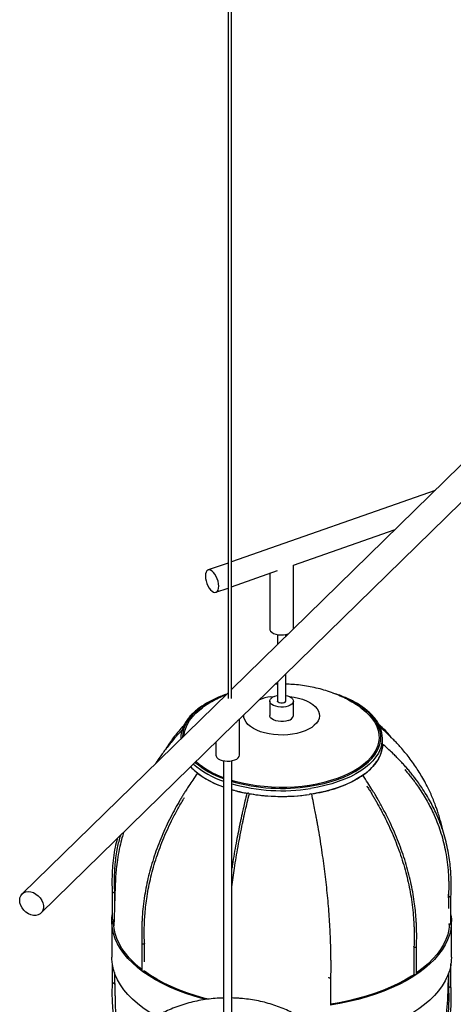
# Paper-space layout '_Trimétrica' of a CAD drawing. Header units: millimetres. Extents: x -869 to -240, y -414 to 1251.
# Tile 2 of 4: x -869 to -611, y -120 to 465. Entities that reach past the tile are written whole.
import ezdxf

# ---------------------------------------------------------------- set-up
doc = ezdxf.new("R2010")
doc.units = ezdxf.units.MM

psp = doc.layouts.new('_Trimétrica')

# ---------------------------------------------------------------- linework, layer by layer
at = {"color": 7, "linetype": 'Continuous', "lineweight": 25}
for p, q in [((-744.92, 940.24), (-744.92, 62.02)), ((-742.92, 62.02), (-742.92, 940.24)), ((-472.07, 331.71), (-742.92, 67.36)), ((-738.1, 49.7), (-460.84, 320.31)), ((-621.84, 185.53), (-742.92, 143.08)), ((-706.07, 141.17), (-645.56, 162.38)), ((-744.92, 142.38), (-756.71, 138.25)), ((-706.06, 103.33), (-706.06, 141.17)), ((-742.92, 128.25), (-715.43, 137.89)), ((-720.06, 136.26), (-720.06, 103.27)), ((-752.08, 125.04), (-744.92, 127.55)), ((-715.56, 99.91), (-715.56, 94.06)), ((-710.56, 98.94), (-710.56, 99.91)), ((-710.56, 60.42), (-710.56, 76.58)), ((-715.56, 71.7), (-715.56, 60.42)), ((-744.92, 65.4), (-867.35, -54.09)), ((-720.06, 60.42), (-720.06, 51.84)), ((-706.06, 51.84), (-706.06, 60.42)), ((-856.17, -65.54), (-740.86, 47.01)), ((-738.09, 28.35), (-738.09, 49.71)), ((-773.06, 38.13), (-773.06, 37.93)), ((-752.09, 36.05), (-752.09, 28.35)), ((-653.06, 34.7), (-653.06, 38.13)), ((-747.59, 24.98), (-747.59, -125.94)), ((-742.59, -125.94), (-742.59, 24.98)), ((-664.97, 16.23), (-665.85, 15.63)), ((-813.78, -52.9), (-813.78, -69.06)), ((-812.28, -60.23), (-812.28, -52.87)), ((-613.84, -55.36), (-613.84, -62.72)), ((-612.34, -71.55), (-612.34, -55.39)), ((-814.06, -70.3), (-814.06, -91.73)), ((-613.29, -72.94), (-613.32, -71.92)), ((-612.34, -71.56), (-612.34, -71.55)), ((-612.06, -91.73), (-612.06, -70.3)), ((-796.11, -83.4), (-796.11, -99.56)), ((-794.61, -94.39), (-794.61, -83.37)), ((-634.36, -85.39), (-634.36, -101.58)), ((-632.86, -101.58), (-632.86, -85.41)), ((-813.78, -95.6), (-813.78, -106.64)), ((-612.34, -109.14), (-612.34, -95.6)), ((-683.72, -119.66), (-683.72, -103.49)), ((-613.84, -101.45), (-613.84, -109.17)), ((-812.32, -107.8), (-812.28, -106.53))]:
    psp.add_line(p, q, dxfattribs=at)
at = {"color": 8, "linetype": 'Continuous', "lineweight": 25}
psp.add_line((-719.5, 62.95), (-717.48, 63.21), dxfattribs=at)
at = {"color": 7, "linetype": 'Continuous', "lineweight": 25, "flags": 128}
for points in [[(-754.39, 137.64), (-755.27, 138.15), (-756.1, 138.34), (-756.85, 138.19), (-757.47, 137.71), (-757.94, 136.93), (-758.24, 135.88), (-758.33, 134.62), (-758.24, 133.21), (-757.94, 131.72), (-757.47, 130.23), (-756.85, 128.81), (-756.1, 127.53), (-755.27, 126.45), (-754.39, 125.64), (-753.52, 125.13), (-752.69, 124.94), (-751.94, 125.09), (-751.32, 125.57), (-750.85, 126.35), (-750.55, 127.4), (-750.46, 128.66), (-750.55, 130.07), (-750.85, 131.56), (-751.32, 133.05), (-751.94, 134.47), (-752.69, 135.75), (-753.52, 136.83), (-754.39, 137.64)], [(-720.06, 103.27), (-719.99, 102.74), (-719.58, 101.96), (-718.85, 101.25), (-717.83, 100.63), (-716.57, 100.15), (-715.13, 99.83), (-713.59, 99.68), (-712.02, 99.71), (-710.51, 99.92), (-709.2, 100.27)], [(-709.12, 57.44), (-710.51, 57.06), (-712.02, 56.85), (-713.59, 56.82), (-715.13, 56.97), (-716.57, 57.29), (-717.83, 57.77), (-718.85, 58.39), (-719.58, 59.1), (-719.99, 59.88), (-720.04, 60.69), (-719.75, 61.48), (-719.12, 62.22), (-718.19, 62.87), (-717, 63.4), (-715.62, 63.77), (-715.56, 63.78)], [(-711.66, 59.35), (-712.55, 59.16), (-713.53, 59.15), (-714.43, 59.34), (-715.13, 59.69), (-715.51, 60.15), (-715.56, 60.42)], [(-710.56, 63.78), (-709.56, 63.54), (-708.3, 63.06), (-707.28, 62.44), (-706.54, 61.73), (-706.14, 60.95), (-706.08, 60.14), (-706.38, 59.35), (-707, 58.61), (-707.93, 57.96), (-709.12, 57.44)], [(-771.03, 39.91), (-770.76, 42.05), (-770.11, 44.37), (-769.12, 46.66), (-767.77, 48.9), (-766.09, 51.08), (-764.09, 53.19), (-761.77, 55.21), (-760.08, 56.48)], [(-666, 56.44), (-665.33, 55.95), (-662.89, 53.97), (-660.76, 51.9), (-658.96, 49.75), (-657.48, 47.53), (-656.35, 45.25), (-655.57, 42.94), (-655.15, 40.61), (-655.08, 38.26), (-655.37, 35.92), (-656.01, 33.6), (-657.01, 31.31), (-658.35, 29.07), (-660.03, 26.89), (-662.04, 24.78), (-664.36, 22.77), (-666.98, 20.85), (-669.88, 19.04), (-673.06, 17.36), (-676.47, 15.81), (-680.12, 14.4), (-683.96, 13.15), (-687.99, 12.05), (-692.17, 11.12), (-696.48, 10.36), (-700.89, 9.78), (-705.38, 9.38), (-709.91, 9.16), (-714.47, 9.12), (-719.01, 9.27), (-723.52, 9.6), (-727.96, 10.12), (-732.32, 10.81), (-736.55, 11.67), (-740.64, 12.71), (-742.59, 13.27)], [(-709.12, 48.86), (-710.51, 48.49), (-712.02, 48.28), (-713.59, 48.25), (-715.13, 48.4), (-716.57, 48.72), (-717.83, 49.2), (-718.85, 49.82), (-719.58, 50.53), (-719.99, 51.31), (-720.06, 51.84)], [(-653.06, 34.7), (-653.15, 33.01), (-653.58, 30.65), (-654.36, 28.32), (-655.48, 26.02), (-656.94, 23.78), (-658.73, 21.59), (-660.83, 19.49), (-663.25, 17.48), (-665.95, 15.56), (-668.94, 13.76), (-672.18, 12.08), (-675.66, 10.54), (-679.36, 9.13), (-683.26, 7.88), (-687.33, 6.78), (-691.56, 5.85), (-695.19, 5.2)], [(-652.55, 34.4), (-652.58, 34.51), (-652.69, 34.54), (-652.86, 34.48), (-653.06, 34.34), (-653.07, 34.33)], [(-752.09, 28.35), (-751.96, 27.67), (-751.5, 26.9), (-750.71, 26.2), (-749.65, 25.61), (-748.35, 25.16)], [(-748.35, 25.16), (-746.89, 24.86), (-745.34, 24.74), (-743.78, 24.81), (-742.28, 25.04), (-740.92, 25.45), (-739.78, 26), (-738.89, 26.66), (-738.32, 27.42), (-738.09, 28.21), (-738.09, 28.35)], [(-762.87, 17.46), (-762.87, 17.47), (-763, 17.56), (-763.05, 17.58), (-763.01, 17.55), (-762.88, 17.45)], [(-733.71, 5.74), (-733.7, 5.74), (-733.6, 5.78), (-733.41, 5.78), (-733.16, 5.75)], [(-695.76, 5.28), (-695.49, 5.31), (-695.29, 5.3), (-695.19, 5.26), (-695.18, 5.25)], [(-868.83, -57.89), (-868.67, -56.46), (-868.18, -55.19), (-867.39, -54.13), (-866.34, -53.34), (-865.07, -52.86), (-863.65, -52.69), (-862.14, -52.86), (-860.61, -53.36), (-859.14, -54.16), (-857.79, -55.22), (-856.62, -56.5), (-855.7, -57.93), (-855.05, -59.45), (-854.73, -60.99), (-854.73, -62.47), (-855.05, -63.83), (-855.7, -65), (-856.62, -65.93), (-857.79, -66.57), (-859.14, -66.9), (-860.61, -66.89), (-862.14, -66.56), (-863.65, -65.91), (-865.07, -64.97), (-866.34, -63.8), (-867.39, -62.43), (-868.18, -60.95), (-868.67, -59.41), (-868.83, -57.89)], [(-758.25, -116.82), (-759.76, -116.43), (-764.98, -114.92), (-770.02, -113.26), (-774.86, -111.45), (-779.49, -109.49), (-783.88, -107.39), (-788.02, -105.17), (-791.9, -102.82), (-795.5, -100.36), (-798.81, -97.79), (-801.82, -95.12), (-804.52, -92.37), (-806.9, -89.54), (-808.95, -86.65), (-810.66, -83.69), (-812.03, -80.69), (-813.05, -77.65), (-813.72, -74.59), (-814.04, -71.51), (-814, -68.43), (-813.78, -66.44)], [(-813.78, -69.06), (-813.73, -69.19), (-813.58, -69.32), (-813.34, -69.41), (-813.05, -69.44), (-812.76, -69.42), (-812.67, -69.39)], [(-796.11, -98.99), (-797.96, -97.52), (-800.94, -94.88), (-803.62, -92.15), (-805.97, -89.35), (-808, -86.48), (-809.69, -83.56), (-811.05, -80.59), (-812.06, -77.58), (-812.72, -74.55), (-813.04, -71.5), (-813.05, -69.44)], [(-612.34, -66.44), (-612.09, -69.09), (-612.13, -72.18), (-612.52, -75.25), (-613.27, -78.31), (-614.36, -81.34), (-615.81, -84.34), (-617.59, -87.28), (-619.71, -90.16), (-622.16, -92.98), (-624.93, -95.71), (-628.01, -98.35), (-631.38, -100.9), (-635.04, -103.34), (-638.98, -105.66), (-643.18, -107.86), (-647.62, -109.92), (-652.29, -111.85), (-657.18, -113.63), (-662.26, -115.26), (-667.52, -116.73), (-672.94, -118.04), (-678.5, -119.18), (-684.19, -120.15)], [(-613.11, -71.94), (-613.13, -72.16), (-613.52, -75.21), (-614.26, -78.23), (-615.34, -81.23), (-616.77, -84.2), (-618.54, -87.11), (-620.64, -89.97), (-623.06, -92.75), (-625.8, -95.46), (-628.85, -98.08), (-632.19, -100.6), (-632.86, -101.06)], [(-613.52, -71.86), (-613.4, -71.9), (-613.11, -71.94), (-612.82, -71.91), (-612.57, -71.83), (-612.41, -71.71), (-612.34, -71.56)], [(-788.32, -126.42), (-791.9, -124.25), (-795.5, -121.78), (-798.81, -119.22), (-801.82, -116.55), (-804.52, -113.8), (-806.9, -110.97), (-808.95, -108.07), (-810.66, -105.12), (-812.03, -102.12), (-813.05, -99.08), (-813.72, -96.02), (-814.04, -92.94), (-814.06, -91.73)], [(-612.06, -91.73), (-612.13, -93.61), (-612.52, -96.68), (-613.27, -99.74), (-614.36, -102.77), (-615.81, -105.77), (-617.59, -108.71), (-619.71, -111.59), (-622.16, -114.4), (-624.93, -117.14), (-628.01, -119.78), (-631.38, -122.33), (-635.04, -124.77), (-638.98, -127.09), (-643.18, -129.29), (-647.62, -131.35), (-652.29, -133.28), (-657.18, -135.06), (-662.26, -136.69), (-667.52, -138.16), (-672.94, -139.47), (-678.5, -140.61), (-684.19, -141.58), (-686.36, -141.9)], [(-796.11, -99.56), (-796.1, -99.64), (-795.98, -99.78)], [(-756.66, -116.65), (-759.3, -115.97), (-764.47, -114.48), (-769.46, -112.83), (-774.25, -111.04), (-778.83, -109.1), (-783.18, -107.03), (-787.28, -104.82), (-791.12, -102.5), (-794.68, -100.06), (-794.94, -99.87)], [(-634.07, -101.88), (-635.82, -103.01), (-639.71, -105.31), (-643.87, -107.49), (-648.27, -109.53), (-652.89, -111.44), (-657.73, -113.2), (-662.76, -114.82), (-667.97, -116.27), (-673.34, -117.57), (-678.85, -118.7), (-683.72, -119.54)], [(-634.36, -101.58), (-634.35, -101.63), (-634.26, -101.77), (-634.06, -101.88), (-633.8, -101.95), (-633.51, -101.96), (-633.23, -101.91), (-633.01, -101.81)], [(-633.01, -101.81), (-632.88, -101.67), (-632.86, -101.58)]]:
    psp.add_lwpolyline(points, dxfattribs=at)
at = {"color": 8, "linetype": 'Continuous', "lineweight": 25, "flags": 128}
for points in [[(-746.24, 64.11), (-748.25, 63.38), (-751.81, 61.9), (-755.15, 60.28), (-758.22, 58.54), (-761.03, 56.68), (-763.55, 54.71), (-765.76, 52.65), (-767.66, 50.51), (-769.23, 48.29), (-770.46, 46.02), (-771.35, 43.71), (-771.88, 41.37), (-772.06, 39.02), (-772.06, 38.91)], [(-708.65, 63.21), (-708.31, 63.18), (-705.59, 62.78), (-702.99, 62.21), (-700.54, 61.48), (-698.3, 60.6), (-696.28, 59.57), (-694.53, 58.43), (-693.08, 57.18), (-691.94, 55.85), (-691.13, 54.45), (-690.67, 53.02), (-690.56, 51.56), (-690.8, 50.11), (-691.4, 48.69), (-692.34, 47.32), (-693.6, 46.01), (-695.18, 44.8), (-697.03, 43.7), (-699.14, 42.73), (-701.46, 41.91), (-703.97, 41.24), (-706.63, 40.73), (-709.38, 40.41), (-712.19, 40.26), (-715.02, 40.29), (-717.81, 40.51), (-720.54, 40.91), (-723.14, 41.48), (-725.58, 42.21), (-727.83, 43.09), (-729.84, 44.11), (-731.59, 45.26), (-733.05, 46.51), (-734.19, 47.84), (-735, 49.23), (-735.46, 50.67), (-735.57, 52.12), (-735.57, 52.17)], [(-696.19, 9.87), (-691.86, 10.63), (-687.66, 11.56), (-683.61, 12.66), (-679.74, 13.91), (-676.06, 15.32), (-672.61, 16.86), (-669.41, 18.55), (-666.46, 20.35), (-663.8, 22.26), (-661.43, 24.28), (-659.37, 26.39), (-657.64, 28.57), (-656.24, 30.81), (-655.18, 33.1), (-654.47, 35.43), (-654.11, 37.78), (-654.1, 40.14), (-654.46, 42.49), (-655.16, 44.81), (-656.21, 47.11), (-657.6, 49.35), (-659.33, 51.54), (-661.38, 53.64), (-663.74, 55.66), (-666.4, 57.58), (-669.33, 59.39), (-672.53, 61.07), (-675.98, 62.62), (-678.35, 63.56)], [(-654.57, 31.25), (-655.48, 29.45), (-656.94, 27.2), (-658.73, 25.02), (-660.83, 22.92), (-663.25, 20.91), (-665.95, 18.99), (-668.94, 17.19), (-672.18, 15.51), (-675.66, 13.97), (-679.36, 12.56), (-683.26, 11.31), (-687.33, 10.21), (-691.56, 9.28), (-695.91, 8.52)]]:
    psp.add_lwpolyline(points, dxfattribs=at)
at = {"color": 8, "linetype": 'Continuous', "lineweight": 25}
for centre, radius, start, end in [((-714.51, 29.15), 34.17, 98.39475, 110.1721), ((-729.89, 64.59), 53.27, 229.59954, 250.59419), ((-731.05, 62.52), 52.35, 228.96623, 251.58929), ((-712.96, 117.47), 108.9, 254.2132, 278.85551), ((-713, 117.39), 110.21, 254.43102, 278.9239)]:
    psp.add_arc(centre, radius, start, end, dxfattribs=at)
at = {"color": 7, "linetype": 'Continuous', "lineweight": 25}
for centre, radius, start, end in [((-711.83, 60.63), 1.29, 277.86853, 350.60121), ((-709.76, 52.58), 3.77, 279.72235, 348.74739), ((-756.09, 38.02), 16.97, 156.16283, 180.28802), ((-669.74, 38.13), 16.66, 335.58891, 24.44779), ((-654.03, 34.78), 1.53, 307.44717, 345.8081), ((-731.42, 61.04), 48.81, 228.3527, 250.65681), ((-731.95, 57.17), 50.24, 225.50072, 251.86642), ((-744.51, 42.15), 30.78, 233.36501, 235.34398), ((-662.6, 12.87), 4.11, 121.93228, 125.26995), ((-716.31, 98.52), 94.45, 253.93141, 259.39691), ((-733.41, 3.7), 2.06, 56.70526, 82.99699), ((-713.05, 117.63), 113.84, 260.27609, 278.29444), ((-695.6, 3.44), 1.85, 94.7528, 123.551), ((-795.37, -98.9), 1.07, 235.21042, 311.49118)]:
    psp.add_arc(centre, radius, start, end, dxfattribs=at)
for points, knots in [([(-715.56, 70.46), (-715.8, 70.46), (-716.24, 70.46), (-716.68, 70.43), (-716.88, 70.41)], [0, 0, 0, 0, 0.5505664, 1, 1, 1, 1]), ([(-666.03, 56.42), (-666.56, 56.81), (-668.24, 58.05), (-671.28, 59.9), (-675.13, 62), (-679.21, 63.89), (-683.47, 65.56), (-687.9, 67.01), (-692.48, 68.21), (-697.15, 69.17), (-701.89, 69.87), (-706.37, 70.31), (-709.27, 70.41), (-710.56, 70.45)], [0, 0, 0, 0, 0.04207, 0.133893, 0.227522, 0.323063, 0.42043, 0.519309, 0.619189, 0.719338, 0.819397, 0.919246, 1, 1, 1, 1]), ([(-745.95, 64.39), (-746.32, 64.28), (-747.91, 63.76), (-750.57, 62.7), (-753.89, 61.22), (-756.98, 59.61), (-759.84, 57.89), (-762.46, 56.06), (-764.83, 54.12), (-766.91, 52.1), (-768.72, 50), (-770.2, 47.83), (-771.13, 46.21), (-771.48, 45.31), (-771.53, 45.16)], [0, 0, 0, 0, 0.0282, 0.123531, 0.218916, 0.314355, 0.409847, 0.505384, 0.600942, 0.696466, 0.791884, 0.887093, 0.981972, 1, 1, 1, 1]), ([(-654.66, 45.31), (-654.92, 45.87), (-655.52, 47.18), (-656.81, 49.17), (-658.47, 51.29), (-660.44, 53.33), (-662.68, 55.29), (-665.2, 57.16), (-667.96, 58.93), (-670.96, 60.58), (-674.19, 62.12), (-677.62, 63.52), (-680.46, 64.55), (-682.2, 65.06), (-682.67, 65.2)], [0, 0, 0, 0, 0.067174, 0.156151, 0.245557, 0.335311, 0.425307, 0.515446, 0.605651, 0.695865, 0.786056, 0.87621, 0.966322, 1, 1, 1, 1]), ([(-746.29, 64.07), (-747.07, 63.75), (-749.23, 62.86), (-752.63, 61.15), (-756.42, 58.94), (-758.89, 57.39), (-760.04, 56.51), (-760.04, 56.51)], [0, 0, 0, 0, 0.160059, 0.444547, 0.72428, 0.99905, 1, 1, 1, 1]), ([(-738.11, 49.7), (-738.11, 49.7), (-738.09, 49.69), (-738.29, 49.59), (-738.74, 49.22), (-739.51, 48.45), (-740.2, 47.61), (-740.76, 47.14), (-740.88, 47.04)], [0, 0, 0, 0, 0.043104, 0.274013, 0.468091, 0.663245, 0.924335, 1, 1, 1, 1]), ([(-772, 43.49), (-772.35, 43.13), (-773.21, 42.24), (-774.56, 40.78), (-776.5, 38.62), (-778.72, 36), (-781.07, 33.07), (-783.12, 30.4), (-785.09, 27.69), (-786.77, 25.31), (-787.78, 23.75), (-788.11, 23.24)], [0, 0, 0, 0, 0.05893, 0.144617, 0.22972, 0.395828, 0.543036, 0.663485, 0.785384, 0.929602, 1, 1, 1, 1]), ([(-771.29, 45.72), (-771.36, 45.66), (-772.38, 44.66), (-774.28, 42.6), (-776.86, 39.52), (-779.19, 36.33), (-780.87, 33.8), (-781.73, 32.29), (-781.96, 31.89)], [0, 0, 0, 0, 0.016085, 0.250029, 0.486492, 0.710009, 0.923308, 1, 1, 1, 1]), ([(-647.66, 38.62), (-648.58, 39.72), (-650.63, 42.18), (-653.25, 44.78), (-654.93, 46.31), (-655.31, 46.66)], [0, 0, 0, 0, 0.386005, 0.857874, 1, 1, 1, 1]), ([(-616.98, -17.3), (-617, -17.21), (-617.25, -15.94), (-617.82, -13.64), (-618.69, -10.27), (-619.62, -7.16), (-620.57, -4.25), (-621.59, -1.37), (-622.77, 1.69), (-624.17, 4.98), (-625.73, 8.34), (-627.52, 11.86), (-629.57, 15.52), (-631.74, 19.05), (-634.06, 22.53), (-636.49, 25.89), (-639.07, 29.18), (-641.47, 32.02), (-643.59, 34.39), (-645.49, 36.42), (-647.38, 38.35), (-649.71, 40.63), (-652.27, 43.02), (-654.15, 44.64), (-654.97, 45.36)], [0, 0, 0, 0, 0.003665, 0.051346, 0.094124, 0.142395, 0.181399, 0.217043, 0.266176, 0.3162, 0.36331, 0.415797, 0.47629, 0.533651, 0.584629, 0.645708, 0.700497, 0.752998, 0.794872, 0.827952, 0.863231, 0.902013, 0.956812, 1, 1, 1, 1]), ([(-695.17, 5.23), (-692.94, 5.62), (-688.23, 6.45), (-681.53, 8.32), (-675.1, 10.65), (-669.33, 13.41), (-664.31, 16.53), (-660.13, 19.97), (-656.84, 23.65), (-654.55, 27.53), (-653.27, 31.12), (-653.2, 33.4), (-653.18, 34.34)], [0, 0, 0, 0, 0.093792, 0.197999, 0.302216, 0.406439, 0.510646, 0.614863, 0.719087, 0.823293, 0.92751, 1, 1, 1, 1]), ([(-612.35, -55.59), (-612.29, -54.13), (-612.17, -51.49), (-612.17, -47.94), (-612.23, -45.15), (-612.34, -42.88), (-612.47, -40.81), (-612.86, -36.12), (-613.95, -28.34), (-616.62, -17.63), (-619.9, -8.93), (-622.9, -2.58), (-625.12, 1.61), (-627.62, 5.85), (-630.16, 9.73), (-632.41, 12.88), (-634.3, 15.38), (-636.05, 17.59), (-637.9, 19.81), (-639.73, 21.9), (-641.41, 23.74), (-642.99, 25.42), (-644.64, 27.11), (-646.71, 29.16), (-649.39, 31.7), (-651.45, 33.52), (-652.58, 34.51)], [0, 0, 0, 0, 0.044254, 0.080048, 0.107593, 0.128489, 0.149076, 0.170098, 0.270969, 0.385613, 0.500241, 0.546106, 0.59197, 0.638903, 0.68906, 0.725697, 0.750046, 0.778711, 0.806127, 0.832121, 0.857302, 0.876641, 0.896891, 0.923756, 0.95805, 1, 1, 1, 1]), ([(-763.05, 17.58), (-764.02, 16.22), (-765.76, 13.75), (-768.02, 10.38), (-769.75, 7.7), (-771.14, 5.5), (-772.36, 3.5), (-775.1, -1.1), (-779.36, -8.85), (-784.53, -19.93), (-788.95, -31.65), (-792.34, -43.43), (-794.34, -53.43), (-795.42, -61.49), (-795.85, -66.24), (-796.06, -69.64), (-796.17, -72.1), (-796.25, -75.27), (-796.26, -79.2), (-796.16, -82.04), (-796.11, -83.59)], [0, 0, 0, 0, 0.0435064, 0.0787258, 0.1059133, 0.1265082, 0.1467123, 0.1673406, 0.2663973, 0.3789909, 0.4915835, 0.6041866, 0.7168116, 0.77991, 0.8393935, 0.8570282, 0.881071, 0.9127746, 0.9523399, 1, 1, 1, 1]), ([(-767.11, 21.38), (-766.17, 20.41), (-764.07, 18.23), (-759.74, 15.15), (-754.36, 12.21), (-750.24, 10.3), (-747.8, 9.52), (-747.59, 9.45)], [0, 0, 0, 0, 0.206416, 0.462611, 0.71882, 0.974988, 1, 1, 1, 1]), ([(-639.85, 19.74), (-639.57, 19.43), (-638.68, 18.4), (-637.19, 16.61), (-635.49, 14.47), (-633.65, 12.03), (-631.44, 8.94), (-628.93, 5.12), (-626.46, 0.93), (-624.27, -3.2), (-621.3, -9.47), (-618.06, -18.05), (-615.72, -27.44), (-614.48, -35.29), (-614.01, -40.07), (-613.81, -43.43), (-613.72, -45.61), (-613.67, -48.28), (-613.68, -51.65), (-613.79, -54.14), (-613.85, -55.51)], [0, 0, 0, 0, 0.014674, 0.047643, 0.082069, 0.111374, 0.156117, 0.217494, 0.27501, 0.331181, 0.387349, 0.527718, 0.668094, 0.746731, 0.824626, 0.848261, 0.873226, 0.906344, 0.94848, 1, 1, 1, 1]), ([(-632.87, -85.6), (-632.81, -83.93), (-632.71, -80.98), (-632.73, -77.04), (-632.81, -73.98), (-632.93, -71.4), (-633.23, -66.41), (-634.08, -58.33), (-636.12, -47.05), (-639.25, -35.2), (-643.37, -23.36), (-647.7, -13.37), (-651.69, -5.35), (-654.25, -0.64), (-656.17, 2.71), (-657.58, 5.12), (-659.46, 8.22), (-661.89, 12.07), (-663.75, 14.84), (-664.77, 16.36)], [0, 0, 0, 0, 0.051309, 0.09089, 0.119156, 0.143243, 0.167935, 0.267042, 0.379691, 0.492316, 0.604928, 0.717539, 0.780623, 0.840257, 0.857769, 0.881543, 0.913023, 0.952414, 1, 1, 1, 1]), ([(-742.59, 7.84), (-742.25, 7.73), (-739.72, 6.9), (-736.69, 6.18), (-733.93, 5.74), (-733.66, 5.7)], [0, 0, 0, 0, 0.119479, 0.91587, 1, 1, 1, 1]), ([(-662.42, 10.05), (-661.97, 9.36), (-660.97, 7.8), (-659.59, 5.54), (-658.26, 3.32), (-657.09, 1.3), (-654.46, -3.32), (-650.38, -11.12), (-645.43, -22.23), (-641.2, -33.96), (-637.96, -45.72), (-636.05, -55.67), (-635.01, -63.67), (-634.61, -68.38), (-634.41, -71.75), (-634.3, -74.18), (-634.22, -77.32), (-634.21, -81.2), (-634.31, -84), (-634.36, -85.54)], [0, 0, 0, 0, 0.022891, 0.051753, 0.073611, 0.095044, 0.116928, 0.22202, 0.341472, 0.46091, 0.580336, 0.699756, 0.766649, 0.829683, 0.848386, 0.87389, 0.907474, 0.949385, 1, 1, 1, 1]), ([(-794.61, -83.52), (-794.66, -82.12), (-794.75, -79.57), (-794.76, -76.11), (-794.71, -73.37), (-794.62, -71.11), (-794.52, -69.07), (-794.22, -64.42), (-793.37, -56.58), (-791.28, -45.46), (-788.07, -33.79), (-783.83, -22.16), (-779.39, -12.36), (-775.28, -4.51), (-772.66, 0.09), (-771.16, 2.58), (-770.82, 3.14)], [0, 0, 0, 0, 0.050905, 0.092146, 0.124094, 0.148244, 0.171785, 0.195819, 0.311356, 0.442707, 0.574062, 0.705426, 0.836808, 0.910409, 0.979971, 1, 1, 1, 1]), ([(-733.71, 5.74), (-734.09, 4.15), (-734.8, 1.28), (-735.71, -2.62), (-736.4, -5.69), (-736.96, -8.22), (-737.45, -10.51), (-738.56, -15.73), (-740.25, -24.46), (-741.81, -33.2), (-742.49, -38.15), (-742.59, -38.87)], [0, 0, 0, 0, 0.109298, 0.197781, 0.266095, 0.317839, 0.36859, 0.420408, 0.66926, 0.952139, 1, 1, 1, 1]), ([(-742.59, -49.9), (-742.11, -46.19), (-741.08, -38.27), (-739.34, -27.9), (-737.69, -19.06), (-736.63, -13.83), (-735.83, -10.07), (-735.24, -7.38), (-734.46, -3.88), (-733.45, 0.47), (-732.68, 3.64), (-732.25, 5.37)], [0, 0, 0, 0, 0.200721, 0.4285, 0.55611, 0.676735, 0.71217, 0.760283, 0.823985, 0.903697, 1, 1, 1, 1]), ([(-732.38, 5.5), (-730.58, 5.19), (-726.3, 4.45), (-719.23, 3.88), (-711.37, 3.73), (-703.75, 4.06), (-698.9, 4.7), (-696.59, 5.01)], [0, 0, 0, 0, 0.156085, 0.371881, 0.587689, 0.803462, 1, 1, 1, 1]), ([(-683.73, -103.67), (-683.71, -102.27), (-683.67, -99.74), (-683.67, -96.24), (-683.69, -93.47), (-683.72, -91.18), (-683.76, -89.09), (-683.86, -84.33), (-684.16, -76.22), (-684.89, -64.52), (-686.01, -51.98), (-687.49, -39.23), (-689.05, -28.29), (-690.48, -19.38), (-691.4, -14.1), (-692.09, -10.32), (-692.59, -7.6), (-693.27, -4.08), (-694.14, 0.31), (-694.81, 3.5), (-695.18, 5.25)], [0, 0, 0, 0, 0.043591, 0.07897, 0.10638, 0.127096, 0.147286, 0.167899, 0.266983, 0.379624, 0.492255, 0.604882, 0.717509, 0.780599, 0.840229, 0.857745, 0.881527, 0.913013, 0.952409, 1, 1, 1, 1]), ([(-810.78, -21.24), (-811.25, -22.94), (-812.27, -26.7), (-813.12, -32.63), (-813.61, -37.46), (-813.81, -40.86), (-813.9, -43.07), (-813.96, -45.77), (-813.95, -49.18), (-813.83, -51.7), (-813.77, -53.09)], [0, 0, 0, 0, 0.163625, 0.361844, 0.558174, 0.617756, 0.68071, 0.764264, 0.870509, 1, 1, 1, 1]), ([(-807.12, -17.66), (-807.41, -18.67), (-808.21, -21.43), (-809.36, -26.32), (-810.48, -32.14), (-811.26, -37.71), (-811.73, -42.54), (-811.97, -47.07), (-812.1, -52.07), (-812.3, -57.85), (-812.51, -64.49), (-812.68, -69.68), (-812.79, -72.64), (-812.8, -73.12)], [0, 0, 0, 0, 0.050265, 0.136878, 0.240827, 0.335793, 0.408602, 0.488247, 0.57999, 0.690896, 0.821151, 0.970839, 1, 1, 1, 1]), ([(-812.28, -53.02), (-812.34, -51.57), (-812.45, -48.96), (-812.46, -45.45), (-812.39, -42.71), (-812.29, -40.47), (-812.16, -38.44), (-811.77, -33.81), (-810.96, -27.34), (-809.41, -21.7), (-808.74, -19.24)], [0, 0, 0, 0, 0.127241, 0.229835, 0.30877, 0.368672, 0.427695, 0.487972, 0.777197, 1, 1, 1, 1]), ([(-813.77, -52.9), (-813.78, -52.92), (-813.78, -52.97), (-813.71, -53.07), (-813.57, -53.18), (-813.35, -53.25), (-813.16, -53.27), (-813.06, -53.27), (-813.05, -53.27)], [0, 0, 0, 0, 0.071717, 0.292183, 0.512664, 0.733247, 0.977421, 1, 1, 1, 1]), ([(-812.29, -52.86), (-812.29, -52.89), (-812.29, -52.95), (-812.37, -53.06), (-812.53, -53.17), (-812.75, -53.24), (-812.94, -53.27), (-813.04, -53.27), (-813.05, -53.27)], [0, 0, 0, 0, 0.118792, 0.328078, 0.537378, 0.746774, 0.978566, 1, 1, 1, 1]), ([(-613.11, -55.76), (-613.12, -55.76), (-613.21, -55.76), (-613.39, -55.73), (-613.6, -55.66), (-613.76, -55.55), (-613.84, -55.44), (-613.83, -55.38), (-613.83, -55.35)], [0, 0, 0, 0, 0.021958, 0.236512, 0.451066, 0.665594, 0.880069, 1, 1, 1, 1]), ([(-613.74, -56.46), (-613.76, -55.84), (-613.78, -55.09), (-613.8, -54.35), (-613.8, -54.23)], [0, 0, 0, 0, 0.839525, 1, 1, 1, 1]), ([(-613.11, -55.76), (-613.1, -55.76), (-613.01, -55.76), (-612.83, -55.75), (-612.61, -55.69), (-612.44, -55.59), (-612.35, -55.49), (-612.35, -55.42), (-612.35, -55.4)], [0, 0, 0, 0, 0.022009, 0.237061, 0.452113, 0.667139, 0.882111, 1, 1, 1, 1]), ([(-796.11, -83.41), (-796.11, -83.41), (-796.12, -83.47), (-796.06, -83.56), (-795.92, -83.67), (-795.72, -83.75), (-795.47, -83.78), (-795.21, -83.78), (-795.03, -83.74), (-794.94, -83.71), (-794.94, -83.7)], [0, 0, 0, 0, 0.026053, 0.182913, 0.339739, 0.49655, 0.653372, 0.810266, 0.98394, 1, 1, 1, 1]), ([(-794.62, -83.36), (-794.62, -83.39), (-794.62, -83.47), (-794.72, -83.59), (-794.85, -83.67), (-794.93, -83.7), (-794.94, -83.7)], [0, 0, 0, 0, 0.251177, 0.590116, 0.965306, 1, 1, 1, 1]), ([(-634.06, -85.71), (-634.07, -85.71), (-634.14, -85.68), (-634.26, -85.6), (-634.35, -85.49), (-634.35, -85.41), (-634.35, -85.38)], [0, 0, 0, 0, 0.036597, 0.394189, 0.751782, 1, 1, 1, 1]), ([(-634.06, -85.71), (-634.06, -85.71), (-633.98, -85.74), (-633.82, -85.79), (-633.56, -85.8), (-633.31, -85.78), (-633.1, -85.71), (-632.94, -85.61), (-632.86, -85.5), (-632.87, -85.44), (-632.87, -85.42)], [0, 0, 0, 0, 0.015672, 0.168805, 0.321939, 0.475053, 0.62813, 0.781173, 0.934202, 1, 1, 1, 1]), ([(-812.51, -100.8), (-812.48, -101.94), (-812.42, -104.15), (-812.34, -107.18), (-812.27, -109.78), (-812.21, -112.06), (-812.15, -114.32), (-812.09, -116.67), (-812.02, -119.49), (-811.93, -122.98), (-811.68, -127.18), (-811.3, -131.28), (-810.88, -134.79), (-810.42, -137.97), (-809.85, -141.28), (-809.38, -143.77), (-809.07, -145.09), (-809.06, -145.14)], [0, 0, 0, 0, 0.079738, 0.155747, 0.212906, 0.263365, 0.315266, 0.36865, 0.423565, 0.506538, 0.60131, 0.699809, 0.775545, 0.83334, 0.910077, 0.997144, 1, 1, 1, 1]), ([(-685.19, -103.59), (-685.19, -103.6), (-685.16, -103.65), (-685.08, -103.73), (-684.89, -103.82), (-684.65, -103.88), (-684.39, -103.89), (-684.15, -103.85), (-683.93, -103.78), (-683.79, -103.67), (-683.72, -103.57), (-683.73, -103.51), (-683.73, -103.5)], [0, 0, 0, 0, 0.012247, 0.131916, 0.251585, 0.371238, 0.490863, 0.610462, 0.730049, 0.849644, 0.969294, 1, 1, 1, 1]), ([(-644.17, -193.93), (-643.78, -193.43), (-642.76, -192.1), (-641.04, -189.73), (-638.91, -186.67), (-636.27, -182.67), (-633.55, -178.2), (-630.86, -173.42), (-628.39, -168.65), (-625.95, -163.48), (-623.78, -158.38), (-621.62, -152.72), (-619.78, -147.22), (-618.1, -141.31), (-616.76, -135.71), (-615.65, -129.9), (-614.86, -124.32), (-614.39, -119.49), (-614.16, -114.96), (-614.02, -109.97), (-613.91, -106.48), (-613.84, -104.58)], [0, 0, 0, 0, 0.018821, 0.050503, 0.087986, 0.130572, 0.194283, 0.244941, 0.2952, 0.355649, 0.416902, 0.461984, 0.538344, 0.592858, 0.647974, 0.714121, 0.774552, 0.820884, 0.871565, 0.929945, 1, 1, 1, 1]), ([(-813.77, -106.45), (-813.84, -107.91), (-813.95, -110.55), (-813.96, -114.1), (-813.89, -116.88), (-813.79, -119.16), (-813.65, -121.22), (-813.27, -125.92), (-812.09, -133.68), (-810.57, -140.99), (-809.1, -144.85), (-809.01, -145.09)], [0, 0, 0, 0, 0.112518, 0.203525, 0.27356, 0.32669, 0.379032, 0.432483, 0.688952, 0.980438, 1, 1, 1, 1]), ([(-813.77, -106.63), (-813.78, -106.65), (-813.79, -106.72), (-813.71, -106.82), (-813.57, -106.93), (-813.35, -107.01), (-813.16, -107.04), (-813.06, -107.04), (-813.05, -107.04)], [0, 0, 0, 0, 0.096853, 0.311349, 0.525861, 0.74047, 0.978033, 1, 1, 1, 1]), ([(-812.29, -106.68), (-812.29, -106.7), (-812.29, -106.76), (-812.37, -106.86), (-812.53, -106.96), (-812.75, -107.03), (-812.94, -107.05), (-813.04, -107.04), (-813.05, -107.04)], [0, 0, 0, 0, 0.094756, 0.30975, 0.524759, 0.739867, 0.977982, 1, 1, 1, 1]), ([(-634.26, -179.29), (-633.85, -178.77), (-631.77, -176.11), (-628.34, -171.22), (-624.29, -164.46), (-620.26, -156.37), (-616.62, -146.8), (-614.25, -137.33), (-612.99, -129.41), (-612.52, -124.57), (-612.31, -121.17), (-612.22, -118.97), (-612.17, -116.27), (-612.18, -112.85), (-612.29, -110.33), (-612.35, -108.94)], [0, 0, 0, 0, 0.0254042, 0.1299549, 0.2317722, 0.3335919, 0.4862947, 0.6390149, 0.7245676, 0.8093049, 0.8350209, 0.8621923, 0.8982547, 0.9441106, 1, 1, 1, 1]), ([(-613.85, -109.02), (-613.79, -110.46), (-613.67, -113.07), (-613.67, -116.58), (-613.73, -119.32), (-613.84, -121.57), (-613.97, -123.6), (-614.35, -128.22), (-615.43, -135.86), (-618.05, -146.36), (-621.68, -155.79), (-624.98, -162.61), (-626.97, -165.86), (-627.61, -166.91)], [0, 0, 0, 0, 0.072343, 0.130673, 0.175551, 0.209609, 0.243166, 0.277437, 0.441876, 0.628759, 0.815633, 0.940247, 1, 1, 1, 1]), ([(-613.11, -109.54), (-613.12, -109.54), (-613.21, -109.54), (-613.39, -109.52), (-613.6, -109.45), (-613.76, -109.35), (-613.84, -109.25), (-613.83, -109.19), (-613.83, -109.17)], [0, 0, 0, 0, 0.0225723, 0.2431253, 0.4636792, 0.6842057, 0.9046779, 1, 1, 1, 1]), ([(-613.11, -109.54), (-613.1, -109.54), (-613.01, -109.54), (-612.83, -109.52), (-612.61, -109.45), (-612.44, -109.34), (-612.35, -109.23), (-612.35, -109.16), (-612.35, -109.13)], [0, 0, 0, 0, 0.021428, 0.230799, 0.440171, 0.649517, 0.858812, 1, 1, 1, 1]), ([(-747.59, -115.91), (-748.03, -115.92), (-750.09, -115.94), (-753.77, -116.23), (-758.61, -116.8), (-763.45, -117.66), (-768.27, -118.79), (-773.07, -120.23), (-777.64, -121.92), (-781.92, -123.82), (-785.86, -125.88), (-789.25, -127.89), (-791.24, -129.31), (-792.05, -129.88)], [0, 0, 0, 0, 0.027907, 0.128619, 0.230206, 0.333062, 0.437487, 0.54358, 0.651123, 0.747673, 0.842814, 0.936312, 1, 1, 1, 1]), ([(-698.06, -129.9), (-699.16, -129.13), (-701.46, -127.55), (-705.16, -125.41), (-709.12, -123.41), (-713.29, -121.63), (-717.64, -120.06), (-722.15, -118.73), (-726.77, -117.65), (-731.5, -116.81), (-735.69, -116.3), (-739.4, -116), (-741.49, -115.94), (-742.59, -115.91)], [0, 0, 0, 0, 0.08613, 0.178871, 0.27349, 0.370009, 0.46823, 0.567731, 0.667866, 0.768065, 0.869367, 0.931848, 1, 1, 1, 1])]:
    psp.add_open_spline(points, degree=3, knots=knots, dxfattribs=at)

doc.saveas('drawing.dxf')
